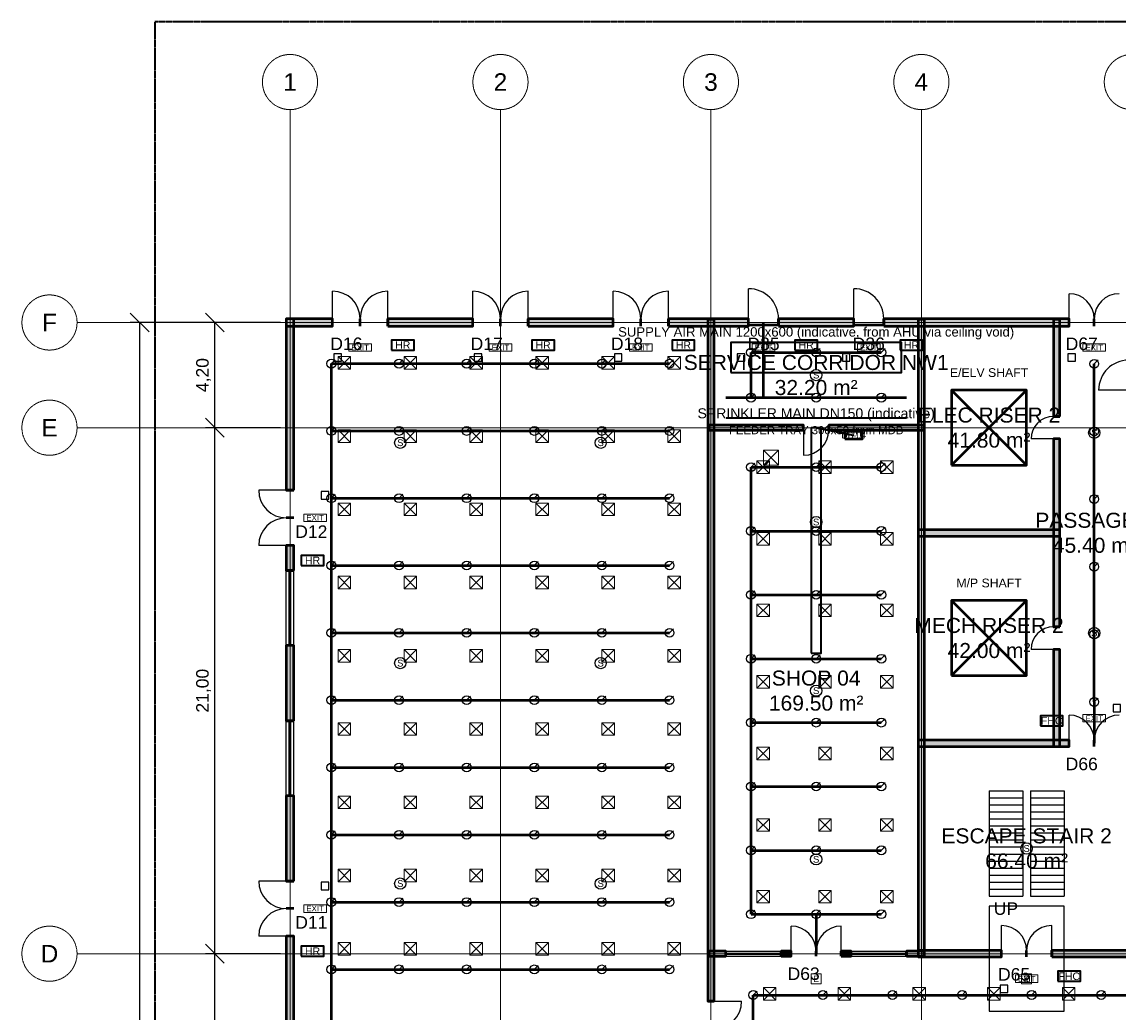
# Model space of a CAD drawing. Header units: millimetres. Extents: x -5300 to 125300, y -375 to 90375.
# Tile 3 of 10: x -5300 to 38450, y 50469 to 90000. Entities that reach past the tile are written whole.
import ezdxf
from ezdxf.enums import TextEntityAlignment as Align

# ---------------------------------------------------------------- set-up
doc = ezdxf.new("R2010")
doc.units = ezdxf.units.MM
for name, pattern in [('CENTER', [5.08, 3.175, -0.635, 0.635, -0.635]), ('DASHED', [1.524, 1.27, -0.254]), ('PHANTOM', [6.35, 3.175, -0.635, 0.635, -0.635, 0.635, -0.635])]:
    doc.linetypes.add(name, pattern=pattern)
for name, color, linetype, lineweight in [('A-ACHSEN', 1, 'CENTER', 13), ('A-FENSTER', 5, 'Continuous', 25), ('A-FLOR-STRS', 252, 'Continuous', 25), ('A-LAGEPLAN-GRENZE', 1, 'PHANTOM', 35), ('A-MASS', 1, 'Continuous', 18), ('A-OEFFNUNG-NR', 2, 'Continuous', 18), ('A-RAUM-STEMPEL', 2, 'Continuous', 18), ('A-SCHRAFFUR', 8, 'Continuous', 9), ('A-TUER', 3, 'Continuous', 25), ('A-WAND-TRAG', 7, 'Continuous', 50), ('E-ANNO-TEXT', 52, 'Continuous', 18), ('E-DB', 6, 'Continuous', 50), ('E-FALM', 230, 'Continuous', 25), ('E-LITE', 2, 'Continuous', 18), ('E-LITE-EMER', 40, 'Continuous', 18), ('E-TRAY', 210, 'DASHED', 35), ('FP-ANNO-TEXT', 14, 'Continuous', 18), ('FP-HOSE', 20, 'Continuous', 35), ('FP-SPRK-HEAD', 1, 'Continuous', 25), ('FP-SPRK-PIPE', 12, 'Continuous', 50), ('M-ANNO-TEXT', 150, 'Continuous', 18), ('M-HVAC-EQPT', 30, 'Continuous', 50), ('M-HVAC-RCG', 3, 'Continuous', 18), ('M-HVAC-SAD', 5, 'Continuous', 35), ('M-HVAC-SCD', 4, 'Continuous', 18)]:
    doc.layers.add(name, color=color, linetype=linetype, lineweight=lineweight)
doc.styles.add('DE-ARIAL', font='arial.ttf')
doc.dimstyles.new('DE-100-M', dxfattribs={"dimscale": 250, "dimtxt": 2, "dimasz": 1.5, "dimexe": 1.5, "dimexo": 1.5, "dimgap": 0.8, "dimtad": 1, "dimlfac": 0.001, "dimzin": 0, "dimtxsty": 'DE-ARIAL', "dimtsz": 1.5, "dimcen": 2.5, "dimclrd": 256, "dimclre": 256, "dimclrt": 256, "dimazin": 3, "dimtfac": 1, "dimtmove": 0, "dimatfit": 3})

msp = doc.modelspace()

# ---------------------------------------------------------------- hatches: boundary and pattern name
at = {"layer": 'A-SCHRAFFUR'}
for points in [[(5250, 77850), (7100, 77850), (7100, 78150), (5250, 78150)], [(5550, 71300), (5550, 78150), (5250, 78150), (5250, 71300)], [(9300, 77850), (12700, 77850), (12700, 78150), (9300, 78150)], [(14900, 77850), (18300, 77850), (18300, 78150), (14900, 78150)], [(20500, 77850), (23700, 77850), (23700, 78150), (20500, 78150)], [(22325, 50900), (22325, 78125), (22075, 78125), (22075, 50900)], [(24900, 77850), (27900, 77850), (27900, 78150), (24900, 78150)], [(29100, 77850), (36500, 77850), (36500, 78150), (29100, 78150)], [(30725, 52675), (30725, 78125), (30475, 78125), (30475, 52675)], [(36125, 74250), (36125, 78125), (35875, 78125), (35875, 74250)], [(22100, 73700), (25900, 73700), (25900, 73900), (22100, 73900)], [(26900, 73700), (30700, 73700), (30700, 73900), (26900, 73900)], [(36125, 65850), (36125, 73350), (35875, 73350), (35875, 65850)], [(30475, 69475), (36125, 69475), (36125, 69725), (30475, 69725)], [(5550, 68100), (5550, 69100), (5250, 69100), (5250, 68100)], [(5550, 62100), (5550, 65100), (5250, 65100), (5250, 62100)], [(36125, 61075), (36125, 64950), (35875, 64950), (35875, 61075)], [(30475, 61075), (36500, 61075), (36500, 61325), (30475, 61325)], [(5550, 55700), (5550, 59100), (5250, 59100), (5250, 55700)], [(5550, 50100), (5550, 53500), (5250, 53500), (5250, 50100)], [(22100, 52700), (22800, 52700), (22800, 52900), (22100, 52900)], [(25000, 52700), (25400, 52700), (25400, 52900), (25000, 52900)], [(27400, 52700), (27800, 52700), (27800, 52900), (27400, 52900)], [(30000, 52700), (30700, 52700), (30700, 52900), (30000, 52900)], [(30475, 52675), (33800, 52675), (33800, 52925), (30475, 52925)], [(35800, 52675), (39125, 52675), (39125, 52925), (35800, 52925)]]:
    msp.add_hatch(color=256, dxfattribs=at).paths.add_polyline_path(points)

# ---------------------------------------------------------------- linework, layer by layer
at = {"layer": 'A-ACHSEN'}
for p, q in [((5400, 7100), (5400, 86500)), ((13800, 7100), (13800, 86500)), ((22200, 7100), (22200, 86500)), ((30600, 7100), (30600, 86500)), ((-3100, 78000), (123100, 78000)), ((-3100, 73800), (123100, 73800)), ((-3100, 52800), (123100, 52800))]:
    msp.add_line(p, q, dxfattribs=at)
for centre in [(5400, 87600), (13800, 87600), (22200, 87600), (30600, 87600), (39000, 87600), (-4200, 78000), (-4200, 73800), (-4200, 52800)]:
    msp.add_circle(centre, 1100, dxfattribs=at)
at = {"layer": 'A-FENSTER'}
for p, q in [((5250, 65100), (5250, 68100)), ((5362.5, 65100), (5362.5, 68100)), ((5437.5, 65100), (5437.5, 68100)), ((5550, 65100), (5550, 68100)), ((5250, 59100), (5250, 62100)), ((5362.5, 59100), (5362.5, 62100)), ((5437.5, 59100), (5437.5, 62100)), ((5550, 59100), (5550, 62100)), ((22800, 52900), (25000, 52900)), ((22800, 52825), (25000, 52825)), ((22800, 52775), (25000, 52775)), ((22800, 52700), (25000, 52700)), ((27800, 52900), (30000, 52900)), ((27800, 52825), (30000, 52825)), ((27800, 52775), (30000, 52775)), ((27800, 52700), (30000, 52700))]:
    msp.add_line(p, q, dxfattribs=at)
at = {"layer": 'A-FLOR-STRS'}
for p, q in [((33300, 59300), (34650, 59300)), ((33300, 59300), (33300, 55100)), ((34650, 59300), (34650, 55100)), ((34950, 59300), (36300, 59300)), ((34950, 59300), (34950, 55100)), ((36300, 59300), (36300, 55100)), ((33300, 59020), (34650, 59020)), ((33300, 58740), (34650, 58740)), ((34950, 59020), (36300, 59020)), ((34950, 58740), (36300, 58740)), ((33300, 58460), (34650, 58460)), ((34950, 58460), (36300, 58460)), ((33300, 58180), (34650, 58180)), ((33300, 57900), (34650, 57900)), ((34950, 58180), (36300, 58180)), ((34950, 57900), (36300, 57900)), ((33300, 57620), (34650, 57620)), ((33300, 57340), (34650, 57340)), ((34950, 57620), (36300, 57620)), ((34950, 57340), (36300, 57340)), ((33300, 57060), (34650, 57060)), ((34950, 57060), (36300, 57060)), ((33300, 56780), (34650, 56780)), ((33300, 56500), (34650, 56500)), ((34950, 56780), (36300, 56780)), ((34950, 56500), (36300, 56500)), ((33300, 56220), (34650, 56220)), ((34950, 56220), (36300, 56220)), ((33300, 55940), (34650, 55940)), ((33300, 55660), (34650, 55660)), ((34950, 55940), (36300, 55940)), ((34950, 55660), (36300, 55660)), ((33300, 55380), (34650, 55380)), ((34950, 55380), (36300, 55380)), ((33300, 55100), (34650, 55100)), ((34950, 55100), (36300, 55100))]:
    msp.add_line(p, q, dxfattribs=at)
msp.add_lwpolyline([(33300, 50500), (36300, 50500), (36300, 54700), (33300, 54700)], close=True, dxfattribs=at)
at = {"layer": 'A-LAGEPLAN-GRENZE'}
msp.add_lwpolyline([(0, 0), (120000, 0), (120000, 90000), (0, 90000)], close=True, dxfattribs=at)
at = {"layer": 'A-TUER'}
for p, q in [((7100, 78150), (7100, 79250)), ((9300, 78150), (9300, 79250)), ((12700, 78150), (12700, 79250)), ((14900, 78150), (14900, 79250)), ((18300, 78150), (18300, 79250)), ((20500, 78150), (20500, 79250)), ((23700, 78150), (23700, 79350)), ((27900, 78150), (27900, 79350)), ((36500, 78150), (36500, 79150)), ((38875, 75300), (37675, 75300)), ((25900, 73700), (25900, 72700)), ((35875, 73350), (34975, 73350)), ((5250, 71300), (4150, 71300)), ((5250, 69100), (4150, 69100)), ((35875, 64950), (34975, 64950)), ((36500, 61325), (36500, 62325)), ((5250, 55700), (4150, 55700)), ((25400, 52900), (25400, 53900)), ((27400, 52900), (27400, 53900)), ((33800, 52925), (33800, 53925)), ((35800, 52925), (35800, 53925)), ((5250, 53500), (4150, 53500)), ((22325, 50900), (23425, 50900))]:
    msp.add_line(p, q, dxfattribs=at)
for centre, radius, start, end in [((7100, 78150), 1100, 0, 90), ((9300, 78150), 1100, 90, 180), ((12700, 78150), 1100, 0, 90), ((14900, 78150), 1100, 90, 180), ((18300, 78150), 1100, 0, 90), ((20500, 78150), 1100, 90, 180), ((23700, 78150), 1200, 0, 90), ((27900, 78150), 1200, 0, 90), ((36500, 78150), 1000, 0, 90), ((38500, 78150), 1000, 90, 180), ((38875, 75300), 1200, 90, 180), ((35875, 73350), 900, 90, 180), ((25900, 73700), 1000, -90, 0), ((5250, 71300), 1100, 180, -90), ((5250, 69100), 1100, 90, 180), ((35875, 64950), 900, 90, 180), ((36500, 61325), 1000, 0, 90), ((38500, 61325), 1000, 90, 180), ((5250, 55700), 1100, 180, -90), ((5250, 53500), 1100, 90, 180), ((25400, 52900), 1000, 0, 90), ((27400, 52900), 1000, 90, 180), ((33800, 52925), 1000, 0, 90), ((35800, 52925), 1000, 90, 180), ((22325, 50900), 1100, -90, 0)]:
    msp.add_arc(centre, radius, start, end, dxfattribs=at)
at = {"layer": 'A-WAND-TRAG'}
for p, q in [((7100, 77850), (7100, 78150)), ((8200, 77850), (8200, 78150)), ((8200, 77850), (8200, 78150)), ((9300, 77850), (9300, 78150)), ((12700, 77850), (12700, 78150)), ((13800, 77850), (13800, 78150)), ((13800, 77850), (13800, 78150)), ((14900, 77850), (14900, 78150)), ((18300, 77850), (18300, 78150)), ((19400, 77850), (19400, 78150)), ((19400, 77850), (19400, 78150)), ((20500, 77850), (20500, 78150)), ((23700, 77850), (23700, 78150)), ((24900, 77850), (24900, 78150)), ((27900, 77850), (27900, 78150)), ((29100, 77850), (29100, 78150)), ((36500, 77850), (36500, 78150)), ((37500, 77850), (37500, 78150)), ((37500, 77850), (37500, 78150)), ((36125, 74250), (35875, 74250)), ((25900, 73700), (25900, 73900)), ((26900, 73700), (26900, 73900)), ((36125, 73350), (35875, 73350)), ((5550, 71300), (5250, 71300)), ((5550, 70200), (5250, 70200)), ((5550, 70200), (5250, 70200)), ((5550, 69100), (5250, 69100)), ((5550, 68100), (5250, 68100)), ((36125, 65850), (35875, 65850)), ((5550, 65100), (5250, 65100)), ((36125, 64950), (35875, 64950)), ((5550, 62100), (5250, 62100)), ((36500, 61075), (36500, 61325)), ((37500, 61075), (37500, 61325)), ((37500, 61075), (37500, 61325)), ((5550, 59100), (5250, 59100)), ((5550, 55700), (5250, 55700)), ((5550, 54600), (5250, 54600)), ((5550, 54600), (5250, 54600)), ((5550, 53500), (5250, 53500)), ((22800, 52700), (22800, 52900)), ((25000, 52700), (25000, 52900)), ((25400, 52700), (25400, 52900)), ((26400, 52700), (26400, 52900)), ((26400, 52700), (26400, 52900)), ((27400, 52700), (27400, 52900)), ((27800, 52700), (27800, 52900)), ((30000, 52700), (30000, 52900)), ((33800, 52675), (33800, 52925)), ((34800, 52675), (34800, 52925)), ((34800, 52675), (34800, 52925)), ((35800, 52675), (35800, 52925)), ((22325, 50900), (22075, 50900))]:
    msp.add_line(p, q, dxfattribs=at)
for points in [[(5250, 77850), (7100, 77850), (7100, 78150), (5250, 78150)], [(5550, 71300), (5550, 78150), (5250, 78150), (5250, 71300)], [(9300, 77850), (12700, 77850), (12700, 78150), (9300, 78150)], [(14900, 77850), (18300, 77850), (18300, 78150), (14900, 78150)], [(20500, 77850), (23700, 77850), (23700, 78150), (20500, 78150)], [(22325, 50900), (22325, 78125), (22075, 78125), (22075, 50900)], [(24900, 77850), (27900, 77850), (27900, 78150), (24900, 78150)], [(29100, 77850), (36500, 77850), (36500, 78150), (29100, 78150)], [(30725, 52675), (30725, 78125), (30475, 78125), (30475, 52675)], [(36125, 74250), (36125, 78125), (35875, 78125), (35875, 74250)], [(22100, 73700), (25900, 73700), (25900, 73900), (22100, 73900)], [(26900, 73700), (30700, 73700), (30700, 73900), (26900, 73900)], [(36125, 65850), (36125, 73350), (35875, 73350), (35875, 65850)], [(30475, 69475), (36125, 69475), (36125, 69725), (30475, 69725)], [(5550, 68100), (5550, 69100), (5250, 69100), (5250, 68100)], [(5550, 62100), (5550, 65100), (5250, 65100), (5250, 62100)], [(36125, 61075), (36125, 64950), (35875, 64950), (35875, 61075)], [(30475, 61075), (36500, 61075), (36500, 61325), (30475, 61325)], [(5550, 55700), (5550, 59100), (5250, 59100), (5250, 55700)], [(5550, 50100), (5550, 53500), (5250, 53500), (5250, 50100)], [(22100, 52700), (22800, 52700), (22800, 52900), (22100, 52900)], [(25000, 52700), (25400, 52700), (25400, 52900), (25000, 52900)], [(27400, 52700), (27800, 52700), (27800, 52900), (27400, 52900)], [(30000, 52700), (30700, 52700), (30700, 52900), (30000, 52900)], [(30475, 52675), (33800, 52675), (33800, 52925), (30475, 52925)], [(35800, 52675), (39125, 52675), (39125, 52925), (35800, 52925)]]:
    msp.add_lwpolyline(points, close=True, dxfattribs=at)
at = {"layer": 'E-DB'}
for p, q in [((31800, 72300), (34800, 75300)), ((31800, 75300), (34800, 72300))]:
    msp.add_line(p, q, dxfattribs=at)
for points in [[(31800, 72300), (34800, 72300), (34800, 75300), (31800, 75300)], [(27550, 73350), (28250, 73350), (28250, 73650), (27550, 73650)]]:
    msp.add_lwpolyline(points, close=True, dxfattribs=at)
at = {"layer": 'E-FALM'}
for points in [[(7150, 76450), (7450, 76450), (7450, 76750), (7150, 76750)], [(12750, 76450), (13050, 76450), (13050, 76750), (12750, 76750)], [(18350, 76450), (18650, 76450), (18650, 76750), (18350, 76750)], [(23250, 76450), (23550, 76450), (23550, 76750), (23250, 76750)], [(27450, 76450), (27750, 76450), (27750, 76750), (27450, 76750)], [(36450, 76450), (36750, 76450), (36750, 76750), (36450, 76750)], [(6650, 70950), (6950, 70950), (6950, 71250), (6650, 71250)], [(38250, 62450), (38550, 62450), (38550, 62750), (38250, 62750)], [(6650, 55350), (6950, 55350), (6950, 55650), (6650, 55650)], [(33750, 51250), (34050, 51250), (34050, 51550), (33750, 51550)]]:
    msp.add_lwpolyline(points, close=True, dxfattribs=at)
for centre in [(26400, 75900), (37500, 73600), (9800, 73200), (17800, 73200), (26400, 70033.333), (37500, 65600), (9800, 64400), (17800, 64400), (26400, 63300), (34800, 57000), (26400, 56566.667), (9800, 55600), (17800, 55600)]:
    msp.add_circle(centre, 225, dxfattribs=at)
at = {"layer": 'E-LITE', "const_width": 100}
for points in [[(23700, 77900), (24900, 77900)], [(27900, 77900), (29100, 77900)]]:
    msp.add_lwpolyline(points, dxfattribs=at)
at = {"layer": 'E-LITE-EMER'}
for points in [[(7750, 76850), (8650, 76850), (8650, 77150), (7750, 77150)], [(13350, 76850), (14250, 76850), (14250, 77150), (13350, 77150)], [(18950, 76850), (19850, 76850), (19850, 77150), (18950, 77150)], [(23850, 76850), (24750, 76850), (24750, 77150), (23850, 77150)], [(28050, 76850), (28950, 76850), (28950, 77150), (28050, 77150)], [(37050, 76850), (37950, 76850), (37950, 77150), (37050, 77150)], [(5950, 70050), (6850, 70050), (6850, 70350), (5950, 70350)], [(37050, 62050), (37950, 62050), (37950, 62350), (37050, 62350)], [(5950, 54450), (6850, 54450), (6850, 54750), (5950, 54750)], [(26200, 51600), (26600, 51600), (26600, 52000), (26200, 52000)], [(34350, 51650), (35250, 51650), (35250, 51950), (34350, 51950)], [(34600, 51600), (35000, 51600), (35000, 52000), (34600, 52000)]]:
    msp.add_lwpolyline(points, close=True, dxfattribs=at)
at = {"layer": 'E-TRAY'}
for p, q in [((22800, 74200), (30000, 74200)), ((26400, 73800), (27900, 73500))]:
    msp.add_line(p, q, dxfattribs=at)
at = {"layer": 'FP-HOSE'}
for points in [[(9450, 76900), (10350, 76900), (10350, 77300), (9450, 77300)], [(15050, 76900), (15950, 76900), (15950, 77300), (15050, 77300)], [(20650, 76900), (21550, 76900), (21550, 77300), (20650, 77300)], [(25550, 76900), (26450, 76900), (26450, 77300), (25550, 77300)], [(29750, 76900), (30650, 76900), (30650, 77300), (29750, 77300)], [(5850, 68300), (6750, 68300), (6750, 68700), (5850, 68700)], [(35350, 61900), (36250, 61900), (36250, 62300), (35350, 62300)], [(5850, 52700), (6750, 52700), (6750, 53100), (5850, 53100)], [(36050, 51700), (36950, 51700), (36950, 52100), (36050, 52100)]]:
    msp.add_lwpolyline(points, close=True, dxfattribs=at)
at = {"layer": 'FP-SPRK-HEAD'}
for p, q in [((23800, 76800), (23957.5, 76957.5)), ((26400, 76800), (26557.5, 76957.5)), ((29000, 76800), (29157.5, 76957.5)), ((7050, 76356.522), (7207.5, 76514.022)), ((9750, 76356.522), (9907.5, 76514.022)), ((12450, 76356.522), (12607.5, 76514.022)), ((15150, 76356.522), (15307.5, 76514.022)), ((17850, 76356.522), (18007.5, 76514.022)), ((20550, 76356.522), (20707.5, 76514.022)), ((37500, 76350), (37657.5, 76507.5)), ((23800, 75000), (23957.5, 75157.5)), ((26400, 75000), (26557.5, 75157.5)), ((29000, 75000), (29157.5, 75157.5)), ((7050, 73669.565), (7207.5, 73827.065)), ((9750, 73669.565), (9907.5, 73827.065)), ((12450, 73669.565), (12607.5, 73827.065)), ((15150, 73669.565), (15307.5, 73827.065)), ((17850, 73669.565), (18007.5, 73827.065)), ((20550, 73669.565), (20707.5, 73827.065)), ((37500, 73650), (37657.5, 73807.5)), ((23800, 72225), (23957.5, 72382.5)), ((26400, 72225), (26557.5, 72382.5)), ((29000, 72225), (29157.5, 72382.5)), ((7050, 70982.609), (7207.5, 71140.109)), ((9750, 70982.609), (9907.5, 71140.109)), ((12450, 70982.609), (12607.5, 71140.109)), ((15150, 70982.609), (15307.5, 71140.109)), ((17850, 70982.609), (18007.5, 71140.109)), ((20550, 70982.609), (20707.5, 71140.109)), ((37500, 70950), (37657.5, 71107.5)), ((23800, 69675), (23957.5, 69832.5)), ((26400, 69675), (26557.5, 69832.5)), ((29000, 69675), (29157.5, 69832.5)), ((7050, 68295.652), (7207.5, 68453.152)), ((9750, 68295.652), (9907.5, 68453.152)), ((12450, 68295.652), (12607.5, 68453.152)), ((15150, 68295.652), (15307.5, 68453.152)), ((17850, 68295.652), (18007.5, 68453.152)), ((20550, 68295.652), (20707.5, 68453.152)), ((37500, 68250), (37657.5, 68407.5)), ((23800, 67125), (23957.5, 67282.5)), ((26400, 67125), (26557.5, 67282.5)), ((29000, 67125), (29157.5, 67282.5)), ((7050, 65608.696), (7207.5, 65766.196)), ((9750, 65608.696), (9907.5, 65766.196)), ((12450, 65608.696), (12607.5, 65766.196)), ((15150, 65608.696), (15307.5, 65766.196)), ((17850, 65608.696), (18007.5, 65766.196)), ((20550, 65608.696), (20707.5, 65766.196)), ((37500, 65550), (37657.5, 65707.5)), ((23800, 64575), (23957.5, 64732.5)), ((26400, 64575), (26557.5, 64732.5)), ((29000, 64575), (29157.5, 64732.5)), ((7050, 62921.739), (7207.5, 63079.239)), ((9750, 62921.739), (9907.5, 63079.239)), ((12450, 62921.739), (12607.5, 63079.239)), ((15150, 62921.739), (15307.5, 63079.239)), ((17850, 62921.739), (18007.5, 63079.239)), ((20550, 62921.739), (20707.5, 63079.239)), ((37500, 62850), (37657.5, 63007.5)), ((23800, 62025), (23957.5, 62182.5)), ((26400, 62025), (26557.5, 62182.5)), ((29000, 62025), (29157.5, 62182.5)), ((7050, 60234.783), (7207.5, 60392.283)), ((9750, 60234.783), (9907.5, 60392.283)), ((12450, 60234.783), (12607.5, 60392.283)), ((15150, 60234.783), (15307.5, 60392.283)), ((17850, 60234.783), (18007.5, 60392.283)), ((20550, 60234.783), (20707.5, 60392.283)), ((23800, 59475), (23957.5, 59632.5)), ((26400, 59475), (26557.5, 59632.5)), ((29000, 59475), (29157.5, 59632.5)), ((7050, 57547.826), (7207.5, 57705.326)), ((9750, 57547.826), (9907.5, 57705.326)), ((12450, 57547.826), (12607.5, 57705.326)), ((15150, 57547.826), (15307.5, 57705.326)), ((17850, 57547.826), (18007.5, 57705.326)), ((20550, 57547.826), (20707.5, 57705.326)), ((23800, 56925), (23957.5, 57082.5)), ((26400, 56925), (26557.5, 57082.5)), ((29000, 56925), (29157.5, 57082.5)), ((7050, 54860.87), (7207.5, 55018.37)), ((9750, 54860.87), (9907.5, 55018.37)), ((12450, 54860.87), (12607.5, 55018.37)), ((15150, 54860.87), (15307.5, 55018.37)), ((17850, 54860.87), (18007.5, 55018.37)), ((20550, 54860.87), (20707.5, 55018.37)), ((23800, 54375), (23957.5, 54532.5)), ((26400, 54375), (26557.5, 54532.5)), ((29000, 54375), (29157.5, 54532.5)), ((7050, 52173.913), (7207.5, 52331.413)), ((9750, 52173.913), (9907.5, 52331.413)), ((12450, 52173.913), (12607.5, 52331.413)), ((15150, 52173.913), (15307.5, 52331.413)), ((17850, 52173.913), (18007.5, 52331.413)), ((20550, 52173.913), (20707.5, 52331.413)), ((23888.889, 51150), (24046.389, 51307.5)), ((26666.667, 51150), (26824.167, 51307.5)), ((29444.444, 51150), (29601.944, 51307.5)), ((32222.222, 51150), (32379.722, 51307.5)), ((35000, 51150), (35157.5, 51307.5)), ((37777.778, 51150), (37935.278, 51307.5))]:
    msp.add_line(p, q, dxfattribs=at)
for centre in [(23800, 76800), (26400, 76800), (29000, 76800), (7050, 76356.522), (9750, 76356.522), (12450, 76356.522), (15150, 76356.522), (17850, 76356.522), (20550, 76356.522), (37500, 76350), (23800, 75000), (26400, 75000), (29000, 75000), (7050, 73669.565), (9750, 73669.565), (12450, 73669.565), (15150, 73669.565), (17850, 73669.565), (20550, 73669.565), (37500, 73650), (23800, 72225), (26400, 72225), (29000, 72225), (7050, 70982.609), (9750, 70982.609), (12450, 70982.609), (15150, 70982.609), (17850, 70982.609), (20550, 70982.609), (37500, 70950), (23800, 69675), (26400, 69675), (29000, 69675), (7050, 68295.652), (9750, 68295.652), (12450, 68295.652), (15150, 68295.652), (17850, 68295.652), (20550, 68295.652), (37500, 68250), (23800, 67125), (26400, 67125), (29000, 67125), (7050, 65608.696), (9750, 65608.696), (12450, 65608.696), (15150, 65608.696), (17850, 65608.696), (20550, 65608.696), (37500, 65550), (23800, 64575), (26400, 64575), (29000, 64575), (7050, 62921.739), (9750, 62921.739), (12450, 62921.739), (15150, 62921.739), (17850, 62921.739), (20550, 62921.739), (37500, 62850), (23800, 62025), (26400, 62025), (29000, 62025), (7050, 60234.783), (9750, 60234.783), (12450, 60234.783), (15150, 60234.783), (17850, 60234.783), (20550, 60234.783), (23800, 59475), (26400, 59475), (29000, 59475), (7050, 57547.826), (9750, 57547.826), (12450, 57547.826), (15150, 57547.826), (17850, 57547.826), (20550, 57547.826), (23800, 56925), (26400, 56925), (29000, 56925), (7050, 54860.87), (9750, 54860.87), (12450, 54860.87), (15150, 54860.87), (17850, 54860.87), (20550, 54860.87), (23800, 54375), (26400, 54375), (29000, 54375), (7050, 52173.913), (9750, 52173.913), (12450, 52173.913), (15150, 52173.913), (17850, 52173.913), (20550, 52173.913), (23888.889, 51150), (26666.667, 51150), (29444.444, 51150), (32222.222, 51150), (35000, 51150), (37777.778, 51150)]:
    msp.add_circle(centre, 175, dxfattribs=at)
at = {"layer": 'FP-SPRK-PIPE'}
for p, q in [((24300, 75000), (24300, 78000)), ((23800, 76800), (26400, 76800)), ((23800, 75000), (23800, 76800)), ((26400, 76800), (29000, 76800)), ((7050, 76356.522), (9750, 76356.522)), ((7050, 73669.565), (7050, 76356.522)), ((9750, 76356.522), (12450, 76356.522)), ((12450, 76356.522), (15150, 76356.522)), ((15150, 76356.522), (17850, 76356.522)), ((17850, 76356.522), (20550, 76356.522)), ((37500, 73650), (37500, 76350)), ((22800, 75000), (30000, 75000)), ((23800, 75000), (26400, 75000)), ((23800, 75000), (24300, 75000)), ((26400, 75000), (29000, 75000)), ((7050, 73669.565), (9750, 73669.565)), ((7050, 70982.609), (7050, 73669.565)), ((9750, 73669.565), (12450, 73669.565)), ((12450, 73669.565), (15150, 73669.565)), ((15150, 73669.565), (17850, 73669.565)), ((17850, 73669.565), (20550, 73669.565)), ((37500, 70950), (37500, 73650)), ((23800, 72225), (26400, 72225)), ((23800, 69675), (23800, 72225)), ((26400, 72225), (29000, 72225)), ((7050, 70982.609), (9750, 70982.609)), ((7050, 68295.652), (7050, 70982.609)), ((9750, 70982.609), (12450, 70982.609)), ((12450, 70982.609), (15150, 70982.609)), ((15150, 70982.609), (17850, 70982.609)), ((17850, 70982.609), (20550, 70982.609)), ((37500, 68250), (37500, 70950)), ((23800, 69675), (26400, 69675)), ((23800, 67125), (23800, 69675)), ((26400, 69675), (29000, 69675)), ((7050, 68295.652), (9750, 68295.652)), ((7050, 65608.696), (7050, 68295.652)), ((9750, 68295.652), (12450, 68295.652)), ((12450, 68295.652), (15150, 68295.652)), ((15150, 68295.652), (17850, 68295.652)), ((17850, 68295.652), (20550, 68295.652)), ((37500, 65550), (37500, 68250)), ((23800, 67125), (26400, 67125)), ((23800, 64575), (23800, 67125)), ((26400, 67125), (29000, 67125)), ((7050, 65608.696), (9750, 65608.696)), ((7050, 62921.739), (7050, 65608.696)), ((9750, 65608.696), (12450, 65608.696)), ((12450, 65608.696), (15150, 65608.696)), ((15150, 65608.696), (17850, 65608.696)), ((17850, 65608.696), (20550, 65608.696)), ((37500, 62850), (37500, 65550)), ((23800, 64575), (26400, 64575)), ((23800, 62025), (23800, 64575)), ((26400, 64575), (29000, 64575)), ((7050, 62921.739), (9750, 62921.739)), ((7050, 60234.783), (7050, 62921.739)), ((9750, 62921.739), (12450, 62921.739)), ((12450, 62921.739), (15150, 62921.739)), ((15150, 62921.739), (17850, 62921.739)), ((17850, 62921.739), (20550, 62921.739)), ((37500, 62850), (37500, 62850)), ((37500, 62850), (37500, 61200)), ((23800, 62025), (26400, 62025)), ((23800, 59475), (23800, 62025)), ((26400, 62025), (29000, 62025)), ((7050, 60234.783), (9750, 60234.783)), ((7050, 57547.826), (7050, 60234.783)), ((9750, 60234.783), (12450, 60234.783)), ((12450, 60234.783), (15150, 60234.783)), ((15150, 60234.783), (17850, 60234.783)), ((17850, 60234.783), (20550, 60234.783)), ((23800, 59475), (26400, 59475)), ((23800, 56925), (23800, 59475)), ((26400, 59475), (29000, 59475)), ((7050, 57547.826), (9750, 57547.826)), ((7050, 54860.87), (7050, 57547.826)), ((9750, 57547.826), (12450, 57547.826)), ((12450, 57547.826), (15150, 57547.826)), ((15150, 57547.826), (17850, 57547.826)), ((17850, 57547.826), (20550, 57547.826)), ((23800, 56925), (26400, 56925)), ((23800, 54375), (23800, 56925)), ((26400, 56925), (29000, 56925)), ((7050, 54860.87), (9750, 54860.87)), ((7050, 52173.913), (7050, 54860.87)), ((9750, 54860.87), (12450, 54860.87)), ((12450, 54860.87), (15150, 54860.87)), ((15150, 54860.87), (17850, 54860.87)), ((17850, 54860.87), (20550, 54860.87)), ((23800, 54375), (26400, 54375)), ((23800, 54375), (26400, 54375)), ((26400, 54375), (29000, 54375)), ((26400, 54375), (26400, 52800)), ((7050, 52173.913), (9750, 52173.913)), ((7050, 49486.957), (7050, 52173.913)), ((9750, 52173.913), (12450, 52173.913)), ((12450, 52173.913), (15150, 52173.913)), ((15150, 52173.913), (17850, 52173.913)), ((17850, 52173.913), (20550, 52173.913)), ((23888.889, 51150), (26666.667, 51150)), ((23888.889, 48450), (23888.889, 51150)), ((26666.667, 51150), (29444.444, 51150)), ((29444.444, 51150), (32222.222, 51150)), ((32222.222, 51150), (35000, 51150)), ((35000, 51150), (37777.778, 51150)), ((37777.778, 51150), (40555.556, 51150))]:
    msp.add_line(p, q, dxfattribs=at)
at = {"layer": 'M-HVAC-EQPT'}
for p, q in [((31800, 63900), (34800, 66900)), ((31800, 66900), (34800, 63900))]:
    msp.add_line(p, q, dxfattribs=at)
msp.add_lwpolyline([(31800, 63900), (34800, 63900), (34800, 66900), (31800, 66900)], close=True, dxfattribs=at)
at = {"layer": 'M-HVAC-RCG'}
for p, q in [((24300, 72300), (24900, 72900)), ((24300, 72900), (24900, 72300))]:
    msp.add_line(p, q, dxfattribs=at)
msp.add_lwpolyline([(24300, 72300), (24900, 72300), (24900, 72900), (24300, 72900)], close=True, dxfattribs=at)
at = {"layer": 'M-HVAC-SAD'}
for points in [[(23000, 76000), (29800, 76000), (29800, 77200), (23000, 77200)], [(26200, 64800), (26600, 64800), (26600, 73800), (26200, 73800)]]:
    msp.add_lwpolyline(points, close=True, dxfattribs=at)
at = {"layer": 'M-HVAC-SCD'}
for p, q in [((7316.667, 76138.095), (7816.667, 76638.095)), ((7316.667, 76638.095), (7816.667, 76138.095)), ((9950, 76138.095), (10450, 76638.095)), ((9950, 76638.095), (10450, 76138.095)), ((12583.333, 76138.095), (13083.333, 76638.095)), ((12583.333, 76638.095), (13083.333, 76138.095)), ((15216.667, 76138.095), (15716.667, 76638.095)), ((15216.667, 76638.095), (15716.667, 76138.095)), ((17850, 76138.095), (18350, 76638.095)), ((17850, 76638.095), (18350, 76138.095)), ((20483.333, 76138.095), (20983.333, 76638.095)), ((20483.333, 76638.095), (20983.333, 76138.095)), ((7316.667, 73214.286), (7816.667, 73714.286)), ((7316.667, 73714.286), (7816.667, 73214.286)), ((9950, 73214.286), (10450, 73714.286)), ((9950, 73714.286), (10450, 73214.286)), ((12583.333, 73214.286), (13083.333, 73714.286)), ((12583.333, 73714.286), (13083.333, 73214.286)), ((15216.667, 73214.286), (15716.667, 73714.286)), ((15216.667, 73714.286), (15716.667, 73214.286)), ((17850, 73214.286), (18350, 73714.286)), ((17850, 73714.286), (18350, 73214.286)), ((20483.333, 73214.286), (20983.333, 73714.286)), ((20483.333, 73714.286), (20983.333, 73214.286)), ((24033.333, 71971.429), (24533.333, 72471.429)), ((24033.333, 72471.429), (24533.333, 71971.429)), ((26500, 71971.429), (27000, 72471.429)), ((26500, 72471.429), (27000, 71971.429)), ((28966.667, 71971.429), (29466.667, 72471.429)), ((28966.667, 72471.429), (29466.667, 71971.429)), ((7316.667, 70290.476), (7816.667, 70790.476)), ((7316.667, 70790.476), (7816.667, 70290.476)), ((9950, 70290.476), (10450, 70790.476)), ((9950, 70790.476), (10450, 70290.476)), ((12583.333, 70290.476), (13083.333, 70790.476)), ((12583.333, 70790.476), (13083.333, 70290.476)), ((15216.667, 70290.476), (15716.667, 70790.476)), ((15216.667, 70790.476), (15716.667, 70290.476)), ((17850, 70290.476), (18350, 70790.476)), ((17850, 70790.476), (18350, 70290.476)), ((20483.333, 70290.476), (20983.333, 70790.476)), ((20483.333, 70790.476), (20983.333, 70290.476)), ((24033.333, 69114.286), (24533.333, 69614.286)), ((24033.333, 69614.286), (24533.333, 69114.286)), ((26500, 69114.286), (27000, 69614.286)), ((26500, 69614.286), (27000, 69114.286)), ((28966.667, 69114.286), (29466.667, 69614.286)), ((28966.667, 69614.286), (29466.667, 69114.286)), ((7316.667, 67366.667), (7816.667, 67866.667)), ((7316.667, 67866.667), (7816.667, 67366.667)), ((9950, 67366.667), (10450, 67866.667)), ((9950, 67866.667), (10450, 67366.667)), ((12583.333, 67366.667), (13083.333, 67866.667)), ((12583.333, 67866.667), (13083.333, 67366.667)), ((15216.667, 67366.667), (15716.667, 67866.667)), ((15216.667, 67866.667), (15716.667, 67366.667)), ((17850, 67366.667), (18350, 67866.667)), ((17850, 67866.667), (18350, 67366.667)), ((20483.333, 67366.667), (20983.333, 67866.667)), ((20483.333, 67866.667), (20983.333, 67366.667)), ((24033.333, 66257.143), (24533.333, 66757.143)), ((24033.333, 66757.143), (24533.333, 66257.143)), ((26500, 66257.143), (27000, 66757.143)), ((26500, 66757.143), (27000, 66257.143)), ((28966.667, 66257.143), (29466.667, 66757.143)), ((28966.667, 66757.143), (29466.667, 66257.143)), ((7316.667, 64442.857), (7816.667, 64942.857)), ((7316.667, 64942.857), (7816.667, 64442.857)), ((9950, 64442.857), (10450, 64942.857)), ((9950, 64942.857), (10450, 64442.857)), ((12583.333, 64442.857), (13083.333, 64942.857)), ((12583.333, 64942.857), (13083.333, 64442.857)), ((15216.667, 64442.857), (15716.667, 64942.857)), ((15216.667, 64942.857), (15716.667, 64442.857)), ((17850, 64442.857), (18350, 64942.857)), ((17850, 64942.857), (18350, 64442.857)), ((20483.333, 64442.857), (20983.333, 64942.857)), ((20483.333, 64942.857), (20983.333, 64442.857)), ((24033.333, 63400), (24533.333, 63900)), ((24033.333, 63900), (24533.333, 63400)), ((26500, 63400), (27000, 63900)), ((26500, 63900), (27000, 63400)), ((28966.667, 63400), (29466.667, 63900)), ((28966.667, 63900), (29466.667, 63400)), ((7316.667, 61519.048), (7816.667, 62019.048)), ((7316.667, 62019.048), (7816.667, 61519.048)), ((9950, 61519.048), (10450, 62019.048)), ((9950, 62019.048), (10450, 61519.048)), ((12583.333, 61519.048), (13083.333, 62019.048)), ((12583.333, 62019.048), (13083.333, 61519.048)), ((15216.667, 61519.048), (15716.667, 62019.048)), ((15216.667, 62019.048), (15716.667, 61519.048)), ((17850, 61519.048), (18350, 62019.048)), ((17850, 62019.048), (18350, 61519.048)), ((20483.333, 61519.048), (20983.333, 62019.048)), ((20483.333, 62019.048), (20983.333, 61519.048)), ((24033.333, 60542.857), (24533.333, 61042.857)), ((24033.333, 61042.857), (24533.333, 60542.857)), ((26500, 60542.857), (27000, 61042.857)), ((26500, 61042.857), (27000, 60542.857)), ((28966.667, 60542.857), (29466.667, 61042.857)), ((28966.667, 61042.857), (29466.667, 60542.857)), ((7316.667, 58595.238), (7816.667, 59095.238)), ((7316.667, 59095.238), (7816.667, 58595.238)), ((9950, 58595.238), (10450, 59095.238)), ((9950, 59095.238), (10450, 58595.238)), ((12583.333, 58595.238), (13083.333, 59095.238)), ((12583.333, 59095.238), (13083.333, 58595.238)), ((15216.667, 58595.238), (15716.667, 59095.238)), ((15216.667, 59095.238), (15716.667, 58595.238)), ((17850, 58595.238), (18350, 59095.238)), ((17850, 59095.238), (18350, 58595.238)), ((20483.333, 58595.238), (20983.333, 59095.238)), ((20483.333, 59095.238), (20983.333, 58595.238)), ((24033.333, 57685.714), (24533.333, 58185.714)), ((24033.333, 58185.714), (24533.333, 57685.714)), ((26500, 57685.714), (27000, 58185.714)), ((26500, 58185.714), (27000, 57685.714)), ((28966.667, 57685.714), (29466.667, 58185.714)), ((28966.667, 58185.714), (29466.667, 57685.714)), ((7316.667, 55671.429), (7816.667, 56171.429)), ((7316.667, 56171.429), (7816.667, 55671.429)), ((9950, 55671.429), (10450, 56171.429)), ((9950, 56171.429), (10450, 55671.429)), ((12583.333, 55671.429), (13083.333, 56171.429)), ((12583.333, 56171.429), (13083.333, 55671.429)), ((15216.667, 55671.429), (15716.667, 56171.429)), ((15216.667, 56171.429), (15716.667, 55671.429)), ((17850, 55671.429), (18350, 56171.429)), ((17850, 56171.429), (18350, 55671.429)), ((20483.333, 55671.429), (20983.333, 56171.429)), ((20483.333, 56171.429), (20983.333, 55671.429)), ((24033.333, 54828.571), (24533.333, 55328.571)), ((24033.333, 55328.571), (24533.333, 54828.571)), ((26500, 54828.571), (27000, 55328.571)), ((26500, 55328.571), (27000, 54828.571)), ((28966.667, 54828.571), (29466.667, 55328.571)), ((28966.667, 55328.571), (29466.667, 54828.571)), ((7316.667, 52747.619), (7816.667, 53247.619)), ((7316.667, 53247.619), (7816.667, 52747.619)), ((9950, 52747.619), (10450, 53247.619)), ((9950, 53247.619), (10450, 52747.619)), ((12583.333, 52747.619), (13083.333, 53247.619)), ((12583.333, 53247.619), (13083.333, 52747.619)), ((15216.667, 52747.619), (15716.667, 53247.619)), ((15216.667, 53247.619), (15716.667, 52747.619)), ((17850, 52747.619), (18350, 53247.619)), ((17850, 53247.619), (18350, 52747.619)), ((20483.333, 52747.619), (20983.333, 53247.619)), ((20483.333, 53247.619), (20983.333, 52747.619)), ((24292, 50945.455), (24792, 51445.455)), ((24292, 51445.455), (24792, 50945.455)), ((27276, 50945.455), (27776, 51445.455)), ((27276, 51445.455), (27776, 50945.455)), ((30260, 50945.455), (30760, 51445.455)), ((30260, 51445.455), (30760, 50945.455)), ((33244, 50945.455), (33744, 51445.455)), ((33244, 51445.455), (33744, 50945.455)), ((36228, 50945.455), (36728, 51445.455)), ((36228, 51445.455), (36728, 50945.455))]:
    msp.add_line(p, q, dxfattribs=at)
for points in [[(7316.667, 76138.095), (7816.667, 76138.095), (7816.667, 76638.095), (7316.667, 76638.095)], [(9950, 76138.095), (10450, 76138.095), (10450, 76638.095), (9950, 76638.095)], [(12583.333, 76138.095), (13083.333, 76138.095), (13083.333, 76638.095), (12583.333, 76638.095)], [(15216.667, 76138.095), (15716.667, 76138.095), (15716.667, 76638.095), (15216.667, 76638.095)], [(17850, 76138.095), (18350, 76138.095), (18350, 76638.095), (17850, 76638.095)], [(20483.333, 76138.095), (20983.333, 76138.095), (20983.333, 76638.095), (20483.333, 76638.095)], [(7316.667, 73214.286), (7816.667, 73214.286), (7816.667, 73714.286), (7316.667, 73714.286)], [(9950, 73214.286), (10450, 73214.286), (10450, 73714.286), (9950, 73714.286)], [(12583.333, 73214.286), (13083.333, 73214.286), (13083.333, 73714.286), (12583.333, 73714.286)], [(15216.667, 73214.286), (15716.667, 73214.286), (15716.667, 73714.286), (15216.667, 73714.286)], [(17850, 73214.286), (18350, 73214.286), (18350, 73714.286), (17850, 73714.286)], [(20483.333, 73214.286), (20983.333, 73214.286), (20983.333, 73714.286), (20483.333, 73714.286)], [(24033.333, 71971.429), (24533.333, 71971.429), (24533.333, 72471.429), (24033.333, 72471.429)], [(26500, 71971.429), (27000, 71971.429), (27000, 72471.429), (26500, 72471.429)], [(28966.667, 71971.429), (29466.667, 71971.429), (29466.667, 72471.429), (28966.667, 72471.429)], [(7316.667, 70290.476), (7816.667, 70290.476), (7816.667, 70790.476), (7316.667, 70790.476)], [(9950, 70290.476), (10450, 70290.476), (10450, 70790.476), (9950, 70790.476)], [(12583.333, 70290.476), (13083.333, 70290.476), (13083.333, 70790.476), (12583.333, 70790.476)], [(15216.667, 70290.476), (15716.667, 70290.476), (15716.667, 70790.476), (15216.667, 70790.476)], [(17850, 70290.476), (18350, 70290.476), (18350, 70790.476), (17850, 70790.476)], [(20483.333, 70290.476), (20983.333, 70290.476), (20983.333, 70790.476), (20483.333, 70790.476)], [(24033.333, 69114.286), (24533.333, 69114.286), (24533.333, 69614.286), (24033.333, 69614.286)], [(26500, 69114.286), (27000, 69114.286), (27000, 69614.286), (26500, 69614.286)], [(28966.667, 69114.286), (29466.667, 69114.286), (29466.667, 69614.286), (28966.667, 69614.286)], [(7316.667, 67366.667), (7816.667, 67366.667), (7816.667, 67866.667), (7316.667, 67866.667)], [(9950, 67366.667), (10450, 67366.667), (10450, 67866.667), (9950, 67866.667)], [(12583.333, 67366.667), (13083.333, 67366.667), (13083.333, 67866.667), (12583.333, 67866.667)], [(15216.667, 67366.667), (15716.667, 67366.667), (15716.667, 67866.667), (15216.667, 67866.667)], [(17850, 67366.667), (18350, 67366.667), (18350, 67866.667), (17850, 67866.667)], [(20483.333, 67366.667), (20983.333, 67366.667), (20983.333, 67866.667), (20483.333, 67866.667)], [(24033.333, 66257.143), (24533.333, 66257.143), (24533.333, 66757.143), (24033.333, 66757.143)], [(26500, 66257.143), (27000, 66257.143), (27000, 66757.143), (26500, 66757.143)], [(28966.667, 66257.143), (29466.667, 66257.143), (29466.667, 66757.143), (28966.667, 66757.143)], [(7316.667, 64442.857), (7816.667, 64442.857), (7816.667, 64942.857), (7316.667, 64942.857)], [(9950, 64442.857), (10450, 64442.857), (10450, 64942.857), (9950, 64942.857)], [(12583.333, 64442.857), (13083.333, 64442.857), (13083.333, 64942.857), (12583.333, 64942.857)], [(15216.667, 64442.857), (15716.667, 64442.857), (15716.667, 64942.857), (15216.667, 64942.857)], [(17850, 64442.857), (18350, 64442.857), (18350, 64942.857), (17850, 64942.857)], [(20483.333, 64442.857), (20983.333, 64442.857), (20983.333, 64942.857), (20483.333, 64942.857)], [(24033.333, 63400), (24533.333, 63400), (24533.333, 63900), (24033.333, 63900)], [(26500, 63400), (27000, 63400), (27000, 63900), (26500, 63900)], [(28966.667, 63400), (29466.667, 63400), (29466.667, 63900), (28966.667, 63900)], [(7316.667, 61519.048), (7816.667, 61519.048), (7816.667, 62019.048), (7316.667, 62019.048)], [(9950, 61519.048), (10450, 61519.048), (10450, 62019.048), (9950, 62019.048)], [(12583.333, 61519.048), (13083.333, 61519.048), (13083.333, 62019.048), (12583.333, 62019.048)], [(15216.667, 61519.048), (15716.667, 61519.048), (15716.667, 62019.048), (15216.667, 62019.048)], [(17850, 61519.048), (18350, 61519.048), (18350, 62019.048), (17850, 62019.048)], [(20483.333, 61519.048), (20983.333, 61519.048), (20983.333, 62019.048), (20483.333, 62019.048)], [(24033.333, 60542.857), (24533.333, 60542.857), (24533.333, 61042.857), (24033.333, 61042.857)], [(26500, 60542.857), (27000, 60542.857), (27000, 61042.857), (26500, 61042.857)], [(28966.667, 60542.857), (29466.667, 60542.857), (29466.667, 61042.857), (28966.667, 61042.857)], [(7316.667, 58595.238), (7816.667, 58595.238), (7816.667, 59095.238), (7316.667, 59095.238)], [(9950, 58595.238), (10450, 58595.238), (10450, 59095.238), (9950, 59095.238)], [(12583.333, 58595.238), (13083.333, 58595.238), (13083.333, 59095.238), (12583.333, 59095.238)], [(15216.667, 58595.238), (15716.667, 58595.238), (15716.667, 59095.238), (15216.667, 59095.238)], [(17850, 58595.238), (18350, 58595.238), (18350, 59095.238), (17850, 59095.238)], [(20483.333, 58595.238), (20983.333, 58595.238), (20983.333, 59095.238), (20483.333, 59095.238)], [(24033.333, 57685.714), (24533.333, 57685.714), (24533.333, 58185.714), (24033.333, 58185.714)], [(26500, 57685.714), (27000, 57685.714), (27000, 58185.714), (26500, 58185.714)], [(28966.667, 57685.714), (29466.667, 57685.714), (29466.667, 58185.714), (28966.667, 58185.714)], [(7316.667, 55671.429), (7816.667, 55671.429), (7816.667, 56171.429), (7316.667, 56171.429)], [(9950, 55671.429), (10450, 55671.429), (10450, 56171.429), (9950, 56171.429)], [(12583.333, 55671.429), (13083.333, 55671.429), (13083.333, 56171.429), (12583.333, 56171.429)], [(15216.667, 55671.429), (15716.667, 55671.429), (15716.667, 56171.429), (15216.667, 56171.429)], [(17850, 55671.429), (18350, 55671.429), (18350, 56171.429), (17850, 56171.429)], [(20483.333, 55671.429), (20983.333, 55671.429), (20983.333, 56171.429), (20483.333, 56171.429)], [(24033.333, 54828.571), (24533.333, 54828.571), (24533.333, 55328.571), (24033.333, 55328.571)], [(26500, 54828.571), (27000, 54828.571), (27000, 55328.571), (26500, 55328.571)], [(28966.667, 54828.571), (29466.667, 54828.571), (29466.667, 55328.571), (28966.667, 55328.571)], [(7316.667, 52747.619), (7816.667, 52747.619), (7816.667, 53247.619), (7316.667, 53247.619)], [(9950, 52747.619), (10450, 52747.619), (10450, 53247.619), (9950, 53247.619)], [(12583.333, 52747.619), (13083.333, 52747.619), (13083.333, 53247.619), (12583.333, 53247.619)], [(15216.667, 52747.619), (15716.667, 52747.619), (15716.667, 53247.619), (15216.667, 53247.619)], [(17850, 52747.619), (18350, 52747.619), (18350, 53247.619), (17850, 53247.619)], [(20483.333, 52747.619), (20983.333, 52747.619), (20983.333, 53247.619), (20483.333, 53247.619)], [(24292, 50945.455), (24792, 50945.455), (24792, 51445.455), (24292, 51445.455)], [(27276, 50945.455), (27776, 50945.455), (27776, 51445.455), (27276, 51445.455)], [(30260, 50945.455), (30760, 50945.455), (30760, 51445.455), (30260, 51445.455)], [(33244, 50945.455), (33744, 50945.455), (33744, 51445.455), (33244, 51445.455)], [(36228, 50945.455), (36728, 50945.455), (36728, 51445.455), (36228, 51445.455)]]:
    msp.add_lwpolyline(points, close=True, dxfattribs=at)

# ---------------------------------------------------------------- texts
at = {"layer": 'A-ACHSEN', "style": 'DE-ARIAL'}
for s, p in [('1', (5400, 87600)), ('2', (13800, 87600)), ('3', (22200, 87600)), ('4', (30600, 87600)), ('F', (-4200, 78000)), ('E', (-4200, 73800)), ('D', (-4200, 52800))]:
    msp.add_text(s, height=700, dxfattribs=at).set_placement(p, align=Align.MIDDLE_CENTER)
at = {"layer": 'A-FLOR-STRS', "style": 'DE-ARIAL'}
msp.add_text('UP', height=500, dxfattribs=at).set_placement((33975, 54600), align=Align.MIDDLE_CENTER)
at = {"layer": 'A-OEFFNUNG-NR', "style": 'DE-ARIAL'}
for s, p in [('D16', (7650, 77150)), ('D17', (13250, 77150)), ('D18', (18850, 77150)), ('D35', (24300, 77150)), ('D36', (28500, 77150)), ('D67', (37000, 77150)), ('D12', (6250, 69650)), ('D66', (37000, 60375)), ('D11', (6250, 54050)), ('D63', (25900, 52000)), ('D65', (34300, 51975))]:
    msp.add_text(s, height=500, dxfattribs=at).set_placement(p, align=Align.MIDDLE_CENTER)
at = {"layer": 'A-RAUM-STEMPEL', "char_height": 600, "attachment_point": 5, "style": 'DE-ARIAL'}
for s, insert in [('SERVICE CORRIDOR NW1\\P32.20 m²', (26400, 75900)), ('ELEC RISER 2\\P41.80 m²', (33300, 73800)), ('PASSAGE 2\\P45.40 m²', (37500, 69600)), ('MECH RISER 2\\P42.00 m²', (33300, 65400)), ('SHOP 04\\P169.50 m²', (26400, 63300)), ('ESCAPE STAIR 2\\P66.40 m²', (34800, 57000))]:
    msp.add_mtext(s, dxfattribs=dict(at, insert=insert))
at = {"layer": 'E-ANNO-TEXT', "style": 'DE-ARIAL'}
for s, height, p in [('EXIT', 225, (8200, 77000)), ('EXIT', 225, (13800, 77000)), ('EXIT', 225, (19400, 77000)), ('EXIT', 225, (24300, 77000)), ('EXIT', 225, (28500, 77000)), ('EXIT', 225, (37500, 77000)), ('E/ELV SHAFT', 350, (33300, 76000)), ('FEEDER TRAY 300x50 from MDB', 325, (26400, 73700)), ('DB-04', 250, (27900, 73500)), ('EXIT', 225, (6400, 70200)), ('EXIT', 225, (37500, 62200)), ('EXIT', 225, (6400, 54600)), ('EXIT', 225, (34800, 51800))]:
    msp.add_text(s, height=height, dxfattribs=at).set_placement(p, align=Align.MIDDLE_CENTER)
at = {"layer": 'E-FALM', "style": 'DE-ARIAL'}
for p in [(26400, 75900), (37500, 73600), (9800, 73200), (17800, 73200), (26400, 70033.333), (37500, 65600), (9800, 64400), (17800, 64400), (26400, 63300), (34800, 57000), (26400, 56566.667), (9800, 55600), (17800, 55600)]:
    msp.add_text('S', height=270, dxfattribs=at).set_placement(p, align=Align.MIDDLE_CENTER)
at = {"layer": 'E-LITE-EMER', "style": 'DE-ARIAL'}
for p in [(26400, 51800), (34800, 51800)]:
    msp.add_text('E', height=250, dxfattribs=at).set_placement(p, align=Align.MIDDLE_CENTER)
at = {"layer": 'FP-ANNO-TEXT', "style": 'DE-ARIAL'}
for s, height, p in [('HR', 300, (9900, 77100)), ('HR', 300, (15500, 77100)), ('HR', 300, (21100, 77100)), ('HR', 300, (26000, 77100)), ('HR', 300, (30200, 77100)), ('SPRINKLER MAIN DN150 (indicative)', 400, (26400, 74375)), ('HR', 300, (6300, 68500)), ('FHC', 300, (35800, 62100)), ('HR', 300, (6300, 52900)), ('FHC', 300, (36500, 51900))]:
    msp.add_text(s, height=height, dxfattribs=at).set_placement(p, align=Align.MIDDLE_CENTER)
at = {"layer": 'M-ANNO-TEXT', "style": 'DE-ARIAL'}
for s, height, p in [('SUPPLY AIR MAIN 1200x600 (indicative, from AHU via ceiling void)', 375, (26400, 77625)), ('M/P SHAFT', 350, (33300, 67600))]:
    msp.add_text(s, height=height, dxfattribs=at).set_placement(p, align=Align.MIDDLE_CENTER)

# ---------------------------------------------------------------- dimensions: what is measured, and where the dimension line sits
at = {"layer": 'A-MASS'}
for base, p1, p2 in [((-600, 15600), (5400, 15600), (5400, 78000)), ((2400, 73800), (5400, 73800), (5400, 78000)), ((2400, 52800), (5400, 52800), (5400, 73800)), ((2400, 40800), (5400, 40800), (5400, 52800))]:
    msp.add_linear_dim(base=base, p1=p1, p2=p2, angle=90, dimstyle='DE-100-M', dxfattribs=at).render()

doc.saveas('drawing.dxf')
